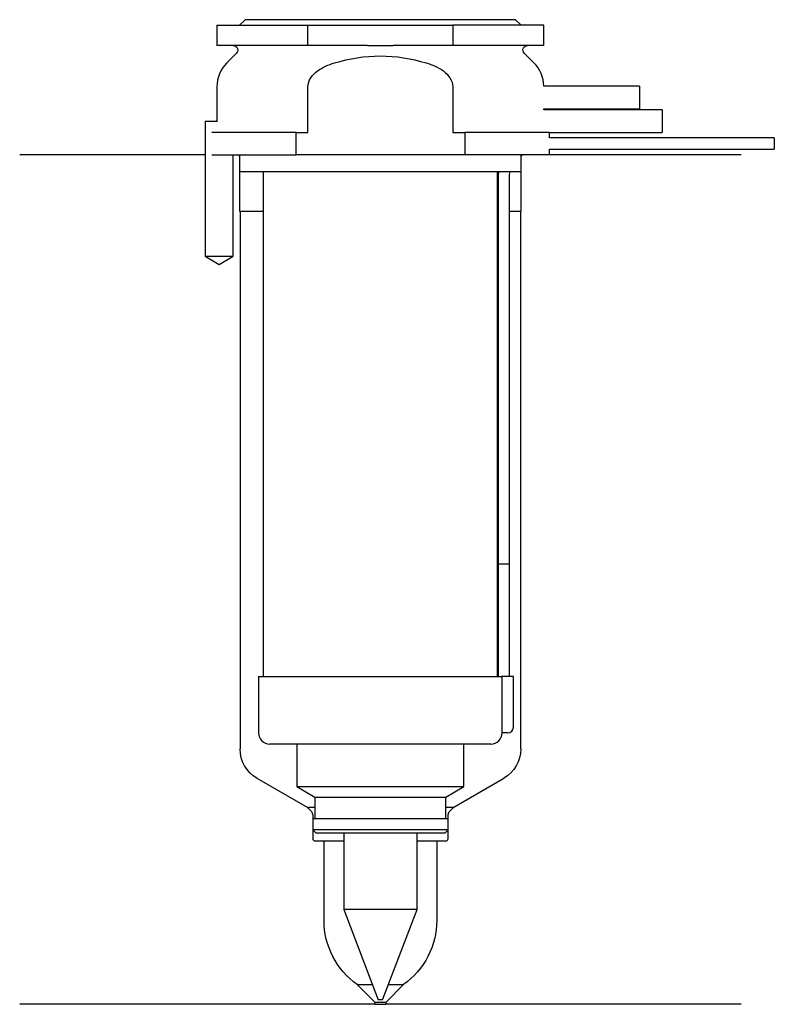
# Model space of a CAD drawing. Header units: inches. Extents: x 25.5 to 92.5, y 196.9 to 284.3.
import ezdxf

# ---------------------------------------------------------------- set-up
doc = ezdxf.new("R2010")
doc.units = ezdxf.units.IN
for name, color, linetype in [('201', 7, 'Continuous'), ('30', 7, 'Continuous'), ('32', 7, 'Continuous')]:
    doc.layers.add(name, color=color, linetype=linetype)

msp = doc.modelspace()

# ---------------------------------------------------------------- linework, layer by layer
at = {"layer": '201', "color": 113}
for p, q in [((41.976, 272.313), (25.526, 272.313)), ((41.976, 272.313), (41.976, 263.313)), ((44.476, 263.313), (44.476, 272.313)), ((44.926, 272.313), (45.026, 272.213)), ((45.026, 272.213), (45.026, 267.313)), ((70.026, 272.213), (70.126, 272.313)), ((70.026, 267.313), (70.026, 272.213)), ((89.526, 272.313), (72.526, 272.313)), ((45.026, 267.313), (45.076, 267.313)), ((45.076, 267.313), (45.076, 219.579)), ((45.076, 267.313), (47.126, 267.313)), ((67.925, 267.313), (67.975, 267.313)), ((68.975, 267.313), (69.976, 267.313)), ((69.976, 219.579), (69.976, 267.313)), ((69.976, 267.313), (70.026, 267.313)), ((41.976, 263.313), (43.226, 262.591)), ((43.226, 262.591), (44.476, 263.313)), ((46.576, 216.981), (51.021, 214.415)), ((64.031, 214.415), (68.476, 216.981)), ((51.403, 214.032), (51.021, 214.415)), ((51.021, 214.415), (51.721, 214.415)), ((63.33, 214.415), (64.031, 214.415)), ((64.031, 214.415), (63.648, 214.032)), ((51.521, 213.749), (51.521, 211.615)), ((63.531, 211.615), (63.531, 213.749)), ((51.721, 211.415), (52.526, 211.415)), ((52.526, 211.415), (54.276, 211.415)), ((52.526, 204.374), (52.526, 211.415)), ((60.775, 211.415), (62.526, 211.415)), ((62.526, 211.415), (63.331, 211.415)), ((62.526, 211.415), (62.526, 204.374)), ((57.026, 197.115), (55.476, 198.665)), ((55.476, 198.665), (56.812, 198.665)), ((59.576, 198.665), (58.026, 197.115)), ((58.239, 198.665), (59.576, 198.665)), ((57.026, 196.915), (25.526, 196.915)), ((57.026, 197.115), (57.026, 196.915)), ((57.026, 197.115), (58.026, 197.115)), ((57.026, 196.915), (58.026, 196.915)), ((58.026, 196.915), (58.026, 197.115)), ((89.526, 196.915), (58.026, 196.915))]:
    msp.add_line(p, q, dxfattribs=at)
at = {"layer": '201', "color": 113, "extrusion": (0, 0, -1)}
for centre, radius, start, end in [((-48.076, 219.579), 3, 300, 360), ((-66.976, 219.579), 3, 180, 240), ((-59.526, 204.374), 7, 305.35013, 360), ((-55.526, 204.374), 7, 180, 234.64987)]:
    msp.add_arc(centre, radius, start, end, dxfattribs=at)
at = {"layer": '201', "color": 113}
for centre, radius, start, end in [((51.121, 213.749), 0.4, 0, 45), ((63.931, 213.749), 0.4, 135, 180), ((51.721, 211.615), 0.2, 180, 270), ((63.331, 211.615), 0.2, -90, 0)]:
    msp.add_arc(centre, radius, start, end, dxfattribs=at)
at = {"layer": '30', "color": 113}
for p, q in [((45.526, 284.313), (45.026, 283.813)), ((69.526, 284.313), (45.526, 284.313)), ((70.026, 283.813), (69.526, 284.313)), ((43.026, 283.813), (43.026, 282.013)), ((43.026, 283.813), (51.103, 283.813)), ((51.103, 282.013), (51.103, 283.813)), ((51.103, 283.813), (63.948, 283.813)), ((63.948, 283.813), (63.948, 282.013)), ((72.026, 283.813), (63.948, 283.813)), ((72.026, 282.013), (72.026, 283.813)), ((51.103, 282.013), (43.026, 282.013)), ((56.384, 282.013), (51.103, 282.013)), ((63.948, 282.013), (58.667, 282.013)), ((72.026, 282.013), (63.948, 282.013)), ((44.758, 281.33), (43.904, 280.476)), ((71.147, 280.476), (70.293, 281.33)), ((43.026, 278.355), (43.026, 275.313)), ((51.103, 274.313), (51.103, 278.355)), ((63.948, 278.355), (63.948, 274.313)), ((72.026, 276.313), (72.026, 276.413)), ((41.976, 275.313), (41.976, 263.313)), ((41.976, 275.313), (43.079, 275.313)), ((50.042, 274.313), (42.563, 274.313)), ((50.042, 272.313), (50.042, 274.313)), ((50.042, 274.313), (51.103, 274.313)), ((63.948, 274.313), (65.009, 274.313)), ((65.009, 274.313), (65.009, 272.313)), ((72.526, 274.313), (65.009, 274.313)), ((72.526, 273.813), (72.526, 274.313)), ((92.476, 273.813), (72.526, 273.813)), ((92.476, 273.813), (92.476, 272.813)), ((72.526, 272.813), (92.476, 272.813)), ((72.526, 272.313), (72.526, 272.813)), ((42.563, 272.313), (50.042, 272.313)), ((44.476, 263.313), (44.476, 272.313)), ((45.026, 272.313), (45.026, 270.813)), ((65.009, 272.313), (50.042, 272.313)), ((72.526, 272.313), (65.009, 272.313)), ((70.026, 270.813), (70.026, 272.313)), ((70.026, 270.813), (45.026, 270.813)), ((47.126, 270.813), (47.126, 226.013)), ((67.926, 226.013), (67.926, 270.813)), ((67.976, 270.313), (67.976, 236.013)), ((68.976, 236.013), (68.976, 270.313)), ((41.976, 263.313), (44.476, 263.313)), ((67.976, 236.013), (68.976, 236.013)), ((67.976, 236.013), (67.976, 226.013)), ((67.976, 236.013), (68.976, 236.013)), ((68.976, 226.013), (68.976, 236.013)), ((46.726, 226.013), (46.726, 221.013)), ((46.726, 226.013), (68.294, 226.013)), ((68.294, 226.013), (68.294, 221.513)), ((69.326, 226.013), (68.294, 226.013)), ((69.326, 221.513), (69.326, 226.013)), ((68.826, 221.013), (68.321, 221.013)), ((67.326, 220.013), (47.726, 220.013)), ((50.126, 220.013), (50.126, 216.234)), ((64.926, 216.234), (64.926, 220.013)), ((50.126, 216.234), (51.721, 215.313)), ((50.126, 216.234), (64.926, 216.234)), ((63.331, 215.313), (64.926, 216.234)), ((51.721, 215.313), (63.331, 215.313)), ((51.721, 215.313), (51.721, 213.413)), ((63.331, 213.413), (63.331, 215.313)), ((51.521, 213.413), (51.521, 212.413)), ((51.521, 213.413), (63.531, 213.413)), ((63.531, 212.413), (63.531, 213.413)), ((63.531, 212.413), (51.521, 212.413)), ((51.521, 212.413), (51.821, 212.113)), ((63.231, 212.113), (63.531, 212.413)), ((63.231, 212.113), (51.821, 212.113)), ((54.276, 212.113), (54.276, 205.339)), ((60.776, 205.339), (60.776, 212.113)), ((54.276, 205.339), (57.326, 197.313)), ((60.776, 205.339), (54.276, 205.339)), ((57.726, 197.313), (60.776, 205.339)), ((57.726, 197.313), (57.326, 197.313))]:
    msp.add_line(p, q, dxfattribs=at)
at = {"layer": '30', "color": 113, "extrusion": (0, 0, -1)}
for centre, radius, start, end in [((-44.476, 281.613), 0.4, 90, 225), ((-70.576, 281.613), 0.4, -45, 90), ((-71.476, 270.313), 2.5, 0, 11.53827)]:
    msp.add_arc(centre, radius, start, end, dxfattribs=at)
at = {"layer": '30', "color": 113}
for centre, radius, start, end in [((46.026, 278.355), 3, 135, 180), ((69.026, 278.355), 3, 1.11445, 45), ((71.476, 270.313), 3.5, 171.78609, 180), ((68.826, 221.513), 0.5, -90, 0), ((47.726, 221.013), 1, 180, 270), ((67.326, 221.013), 1, -90, 0)]:
    msp.add_arc(centre, radius, start, end, dxfattribs=at)
for points, knots in [([(56.384, 282.013), (56.576, 282.013), (56.767, 282.012), (57.055, 282.011), (57.15, 282.01), (57.294, 282.01), (57.342, 282.01), (57.438, 282.01), (57.486, 282.01), (57.911, 282.01), (58.289, 282.013), (58.667, 282.013)], [0, 0, 0, 0, 0.25, 0.25, 0.375, 0.375, 0.4375, 0.4375, 0.5, 0.5, 1, 1, 1, 1]), ([(53.459, 280.476), (54.778, 280.87), (56.148, 281.098), (58.908, 281.097), (60.276, 280.869), (61.592, 280.476)], [0, 0, 0, 0, 0.5, 0.5, 1, 1, 1, 1]), ([(51.103, 278.355), (51.103, 278.921), (51.487, 279.426), (52.39, 280.097), (52.92, 280.315), (53.459, 280.476)], [0, 0, 0, 0, 0.5, 0.5, 1, 1, 1, 1]), ([(61.592, 280.476), (62.13, 280.315), (62.66, 280.099), (63.571, 279.42), (63.948, 278.919), (63.948, 278.355)], [0, 0, 0, 0, 0.5, 0.5, 1, 1, 1, 1]), ([(68.294, 221.513), (68.294, 221.458), (68.294, 221.401), (68.297, 221.297), (68.299, 221.247), (68.304, 221.16), (68.306, 221.122), (68.312, 221.063), (68.314, 221.041), (68.316, 221.028), (68.318, 221.018), (68.32, 221.013)], [0, 0, 0, 0, 0.208474, 0.208474, 0.417184, 0.417184, 0.626081, 0.626081, 0.836339, 0.836339, 1, 1, 1, 1])]:
    msp.add_open_spline(points, degree=3, knots=knots, dxfattribs=at)
at = {"layer": '32', "color": 113}
for p, q in [((80.526, 278.413), (72.025, 278.413)), ((80.526, 278.413), (80.526, 276.413)), ((72.025, 276.413), (80.526, 276.413)), ((82.526, 276.313), (72.025, 276.313)), ((82.526, 276.313), (82.526, 274.313)), ((72.525, 274.313), (82.526, 274.313))]:
    msp.add_line(p, q, dxfattribs=at)

doc.saveas('drawing.dxf')
